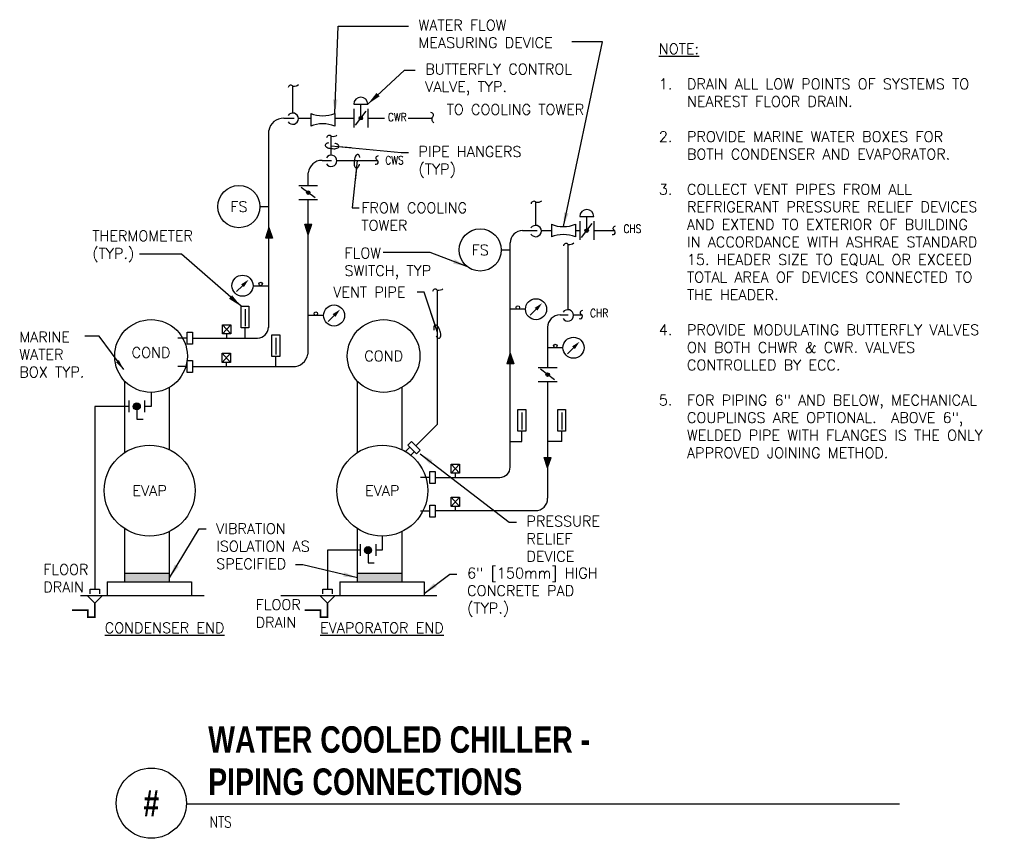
# Model space of a CAD drawing. Header units: inches. Extents: x -0.52 to 8.24, y -0.44 to 6.85.
import ezdxf
from ezdxf.enums import TextEntityAlignment as Align

# ---------------------------------------------------------------- set-up
doc = ezdxf.new("R2010")
doc.units = ezdxf.units.IN
doc.header["$MEASUREMENT"] = 0
for name, color, linetype in [('M-DETL-DIMS', 2, 'Continuous'), ('M-DETL-HEVY', 5, 'Continuous'), ('M-DETL-MEDM', 4, 'Continuous'), ('M-DETL-PATT', 8, 'Continuous'), ('M-DETL-TEXT', 2, 'Continuous')]:
    doc.layers.add(name, color=color, linetype=linetype)
doc.styles.add('BOLD', font='bold.shx', dxfattribs={"width": 0.9})
doc.styles.add('Romans', font='romans.shx')
doc.styles.get("Standard").update_dxf_attribs({"font": 'romans.shx', "width": 0.8})
doc.dimstyles.new('VA-Dims', dxfattribs={"dimtxt": 0.09375, "dimasz": 0.09375, "dimexe": 0.09375, "dimexo": 0.03125, "dimgap": 0.02, "dimtad": 1, "dimdec": 5, "dimzin": 0, "dimdsep": 46, "dimlunit": 4, "dimtxsty": 'Romans', "dimblk": 'ARCHTICK', "dimcen": 0.09375, "dimclrd": 256, "dimclre": 256, "dimclrt": 256, "dimadec": 0, "dimazin": 0, "dimtfac": 1, "dimtdec": 5, "dimtofl": 0, "dimtmove": 0, "dimatfit": 3, "dimfxl": 1, "dimfrac": 2, "dimtolj": 1, "dimtzin": 0, "dimlwd": -1, "dimlwe": -1, "dimarcsym": 0})
doc.dimstyles.new('VA-Lead', dxfattribs={"dimtxt": 0.09375, "dimasz": 0.125, "dimexe": 0.125, "dimexo": 0.03125, "dimgap": 0.02, "dimtad": 1, "dimdec": 5, "dimzin": 0, "dimdsep": 46, "dimlunit": 4, "dimtxsty": 'Romans', "dimcen": 0.125, "dimclrd": 256, "dimclre": 256, "dimclrt": 256, "dimadec": 0, "dimazin": 0, "dimtfac": 1, "dimtdec": 5, "dimtofl": 0, "dimtmove": 0, "dimatfit": 3, "dimfxl": 1, "dimfrac": 2, "dimtolj": 1, "dimtzin": 0, "dimlwd": -1, "dimlwe": -1, "dimarcsym": 0})
doc.dimstyles.new('VA-Loop', dxfattribs={"dimtxt": 0.09375, "dimasz": 0.18, "dimexe": 0.125, "dimexo": 0.0625, "dimgap": 0.09, "dimtad": 0, "dimtih": 1, "dimtoh": 1, "dimdec": 4, "dimzin": 0, "dimdsep": 46, "dimtxsty": 'Romans', "dimcen": 0.09, "dimclrd": 256, "dimclre": 256, "dimclrt": 256, "dimadec": 0, "dimazin": 0, "dimtfac": 1, "dimtdec": 4, "dimtofl": 0, "dimtmove": 0, "dimatfit": 3, "dimldrblk": 'dimloop1', "dimfxl": 1, "dimtolj": 1, "dimtzin": 0, "dimlwd": -1, "dimlwe": -1, "dimarcsym": 0})

# ---------------------------------------------------------------- blocks, each defined once
blk = doc.blocks.new('dimloop1')
blk.add_line((-0.383, 0), (-1, 0))
blk.add_lwpolyline([(0.15, -0.121, 0.038212), (0.207, -0.1, 0.102096), (0.278, -0.047, 0.184921), (0.296, 0, 0.184921), (0.278, 0.047, 0.102096), (0.207, 0.099, 0.060952), (0.115, 0.129, 0.047258), (-0.008, 0.14), (-0.078, 0.14, 0.047258), (-0.202, 0.129, 0.060952), (-0.294, 0.099, 0.102096), (-0.365, 0.047, 0.184921), (-0.383, 0, 0.184921), (-0.365, -0.047, 0.102096), (-0.294, -0.1, 0.060952), (-0.202, -0.129, 0.011023), (-0.173, -0.134, 0.047258)], format="xyb")
blk = doc.blocks.new('_ArchTick')
at = {"color": 0, "linetype": 'ByBlock', "const_width": 0.15}
blk.add_lwpolyline([(-0.5, -0.5), (0.5, 0.5)], dxfattribs=at)

msp = doc.modelspace()

# ---------------------------------------------------------------- hatches: boundary and pattern name
at = {"layer": 'M-DETL-MEDM'}
h = msp.add_hatch(color=256, dxfattribs=at)
h.paths.add_polyline_path([(2.5292, 5.969, 0.236068), (2.5229, 5.9815), (2.5042, 5.9565, 0.618034)])
h.paths.add_polyline_path([(2.5229, 5.9815, 0.618034), (2.4979, 5.969, 0.236068), (2.5042, 5.9565)])
h = msp.add_hatch(color=256, dxfattribs=at)
h.paths.add_polyline_path([(2.0461, 5.3229, 0.236068), (2.0336, 5.3166), (2.0586, 5.2979, 0.618034)])
h.paths.add_polyline_path([(2.0336, 5.3166, 0.618034), (2.0461, 5.2916, 0.236068), (2.0586, 5.2979)])
h = msp.add_hatch(color=256, dxfattribs=at)
h.paths.add_polyline_path([(1.6961, 4.9957), (1.6648, 4.9019), (1.6961, 4.9019)])
h.paths.add_polyline_path([(1.6961, 4.9957), (1.6961, 4.9019), (1.7273, 4.9019)])
h = msp.add_hatch(color=256, dxfattribs=at)
h.paths.add_polyline_path([(2.0461, 4.9326), (2.0774, 5.0263), (2.0461, 5.0263)])
h.paths.add_polyline_path([(2.0461, 4.9326), (2.0461, 5.0263), (2.0149, 5.0263)])
h = msp.add_hatch(color=256, dxfattribs=at)
h.paths.add_polyline_path([(4.5391, 4.969, 0.236068), (4.5329, 4.9815), (4.5141, 4.9565, 0.618034)])
h.paths.add_polyline_path([(4.5329, 4.9815, 0.618034), (4.5079, 4.969, 0.236068), (4.5141, 4.9565)])
h = msp.add_hatch(color=256, dxfattribs=at)
h.paths.add_polyline_path([(3.8426, 3.8789), (3.8113, 3.7851), (3.8426, 3.7851)])
h.paths.add_polyline_path([(3.8426, 3.8789), (3.8426, 3.7851), (3.8738, 3.7851)])
h = msp.add_hatch(color=256, dxfattribs=at)
h.paths.add_polyline_path([(4.1757, 3.7038, 0.236068), (4.1632, 3.6975), (4.1882, 3.6788, 0.618034)])
h.paths.add_polyline_path([(4.1632, 3.6975, 0.618034), (4.1757, 3.6725, 0.236068), (4.1882, 3.6788)])
for points in [[(0.5521, 3.4052, 1), (0.4896, 3.4052, 1)], [(2.5466, 2.1264, 1), (2.6091, 2.1264, 1)]]:
    msp.add_hatch(color=256, dxfattribs=at).paths.add_polyline_path(points)
h = msp.add_hatch(color=256, dxfattribs=at)
h.paths.add_polyline_path([(4.1757, 2.8572), (4.207, 2.951), (4.1757, 2.951)])
h.paths.add_polyline_path([(4.1757, 2.8572), (4.1757, 2.951), (4.1445, 2.951)])

# ---------------------------------------------------------------- linework, layer by layer
at = {"layer": 'M-DETL-HEVY'}
for p, q in [((2.0677, 6.011), (2.0677, 5.8989)), ((2.2819, 6.011), (2.2819, 5.8989)), ((4.2086, 5.025), (4.2086, 4.9129)), ((4.4228, 5.025), (4.4228, 4.9129)), ((1.4838, 4.2699), (1.4838, 4.1203)), ((1.7587, 4.0151), (1.7587, 3.8655)), ((3.9459, 3.3504), (3.9459, 3.2008)), ((4.3008, 3.3504), (4.3008, 3.2008))]:
    msp.add_line(p, q, dxfattribs=at)
for points in [[(1.4487, 4.296), (1.5188, 4.296), (1.5188, 4.1037), (1.4487, 4.1037)], [(1.7236, 4.0413), (1.7938, 4.0413), (1.7938, 3.8489), (1.7236, 3.8489)], [(3.9108, 3.3765), (3.9809, 3.3765), (3.9809, 3.1842), (3.9108, 3.1842)], [(4.2657, 3.3765), (4.3358, 3.3765), (4.3358, 3.1842), (4.2657, 3.1842)]]:
    msp.add_lwpolyline(points, close=True, dxfattribs=at)
for centre, radius in [((0.6476, 3.8535), 0.3233), ((2.7169, 3.8535), 0.3233), ((0.6353, 2.6559), 0.4045), ((2.7046, 2.6559), 0.4045)]:
    msp.add_circle(centre, radius, dxfattribs=at)
for centre, start, end in [((2.1748, 6.2799), 248.27783, 291.72217), ((2.1748, 5.63), 68.27783, 111.72217), ((4.3157, 5.2939), 248.27783, 291.72217), ((4.3157, 4.6441), 68.27783, 111.72217)]:
    msp.add_arc(centre, 0.2894, start, end, dxfattribs=at)
at = {"layer": 'M-DETL-MEDM'}
for p, q in [((1.9084, 6.0156), (1.9084, 6.2566)), ((2.451, 6.094), (2.576, 6.094)), ((2.451, 6.0523), (2.451, 5.8856)), ((2.5135, 5.969), (2.5135, 6.094)), ((2.576, 6.0523), (2.576, 5.8856)), ((1.8279, 5.969), (1.92, 5.969)), ((1.9586, 5.969), (2.0677, 5.969)), ((2.2819, 5.969), (2.451, 5.969)), ((2.4667, 5.9065), (2.5604, 6.0315)), ((2.576, 5.969), (2.7235, 5.969)), ((2.9339, 5.969), (3.1482, 5.969)), ((1.6961, 4.1085), (1.6961, 5.8587)), ((2.2501, 5.6401), (2.2501, 5.8095)), ((2.1689, 5.594), (2.2519, 5.594)), ((2.3002, 5.594), (2.6627, 5.594)), ((2.0461, 5.3698), (2.0461, 5.484)), ((1.9628, 5.3698), (2.1295, 5.3698)), ((2.1086, 5.2604), (1.9836, 5.3541)), ((1.6167, 5.1824), (1.6961, 5.1824)), ((1.9628, 5.2448), (2.1295, 5.2448)), ((2.0461, 3.8687), (2.0461, 5.2456)), ((4.0698, 5.0156), (4.0698, 5.2234)), ((4.461, 5.094), (4.586, 5.094)), ((4.5235, 4.969), (4.5235, 5.094)), ((1.6961, 4.9957), (1.6648, 4.9019)), ((1.6961, 4.9957), (1.7273, 4.9019)), ((2.0149, 5.0263), (2.0774, 5.0263)), ((2.0461, 4.9326), (2.0149, 5.0263)), ((2.0461, 4.9326), (2.0774, 5.0263)), ((4.461, 5.0523), (4.461, 4.8856)), ((4.4766, 4.9065), (4.5704, 5.0315)), ((4.586, 5.0523), (4.586, 4.8856)), ((3.9526, 4.969), (4.0815, 4.969)), ((4.12, 4.969), (4.2086, 4.969)), ((4.4228, 4.969), (4.461, 4.969)), ((4.586, 4.969), (4.7714, 4.969)), ((1.7273, 4.9019), (1.6648, 4.9019)), ((3.8426, 2.8651), (3.8426, 4.859)), ((4.3575, 4.265), (4.3575, 4.8484)), ((3.7632, 4.797), (3.8426, 4.797)), ((1.4616, 4.4791), (1.4086, 4.4261)), ((1.5553, 4.4791), (1.6915, 4.4791)), ((3.1964, 3.2473), (3.1964, 4.4375)), ((2.1823, 4.2141), (2.0461, 4.2141)), ((2.2761, 4.2141), (2.223, 4.1611)), ((3.9788, 4.2698), (3.8426, 4.2698)), ((4.0725, 4.2698), (4.0195, 4.2167)), ((4.2857, 4.219), (4.3571, 4.219)), ((4.4053, 4.219), (4.479, 4.219)), ((1.2844, 4.1322), (1.3582, 4.0514)), ((1.3582, 4.1322), (1.2844, 4.0514)), ((1.3213, 4.0135), (1.3213, 4.0514)), ((1.4838, 4.0135), (1.4838, 4.1037)), ((4.1757, 4.109), (4.1757, 3.7498)), ((0.9697, 4.0135), (0.886, 4.0135)), ((1.0158, 4.0135), (1.5953, 4.0135)), ((1.2799, 3.8774), (1.3537, 3.7967)), ((1.3537, 3.8774), (1.2799, 3.7967)), ((3.8426, 3.8789), (3.8113, 3.7851)), ((3.8426, 3.8789), (3.8738, 3.7851)), ((4.3119, 3.927), (4.1757, 3.927)), ((4.4057, 3.927), (4.3526, 3.874)), ((1.3179, 3.7587), (1.3179, 3.7967)), ((1.7587, 3.7587), (1.7587, 3.8489)), ((3.8738, 3.7851), (3.8113, 3.7851)), ((0.9697, 3.7587), (0.886, 3.7587)), ((1.0158, 3.7587), (1.9094, 3.7587)), ((4.0924, 3.7506), (4.2591, 3.7506)), ((4.2382, 3.6413), (4.1132, 3.735)), ((0.4148, 2.9949), (0.4148, 3.6286)), ((2.4841, 2.9949), (2.4841, 3.6291)), ((4.0924, 3.6256), (4.2591, 3.6256)), ((4.1757, 3.6256), (4.1757, 2.5873)), ((0.6476, 3.5302), (0.6476, 3.4052)), ((0.8117, 3.0198), (0.8117, 3.5745)), ((2.881, 3.0198), (2.881, 3.5749)), ((0.45, 3.457), (0.45, 3.3545)), ((0.59, 3.457), (0.59, 3.3545)), ((0.45, 3.4052), (0.1476, 3.4052)), ((0.1476, 3.4052), (0.1476, 1.7802)), ((0.5209, 3.3739), (0.5209, 3.2922)), ((0.6476, 3.4052), (0.59, 3.4052)), ((0.5209, 3.2922), (0.577, 3.2922)), ((3.0036, 3.0545), (3.1964, 3.2473)), ((3.9459, 3.094), (3.9459, 3.1842)), ((4.3008, 3.094), (4.3008, 3.1842)), ((3.8426, 3.094), (3.9459, 3.094)), ((4.1757, 3.0969), (4.3008, 3.0969)), ((2.9121, 3.003), (2.951, 3.0419)), ((2.958, 2.9711), (2.9899, 3.003)), ((3.3921, 2.8921), (3.3182, 2.8113)), ((3.3182, 2.8921), (3.3921, 2.8113)), ((4.1445, 2.951), (4.207, 2.951)), ((4.1757, 2.8572), (4.1445, 2.951)), ((4.1757, 2.8572), (4.207, 2.951)), ((3.3552, 2.7734), (3.3552, 2.8113)), ((3.1285, 2.7734), (3.0449, 2.7734)), ((3.1747, 2.7734), (3.7509, 2.7734)), ((3.3182, 2.5963), (3.3921, 2.5155)), ((3.3921, 2.5963), (3.3182, 2.5155)), ((3.1281, 2.4731), (3.0445, 2.4731)), ((3.1743, 2.4776), (4.0657, 2.4776)), ((3.3552, 2.4776), (3.3552, 2.5155)), ((0.4148, 1.844), (0.4148, 2.3168)), ((0.8117, 1.844), (0.8117, 2.2919)), ((2.4841, 1.844), (2.4841, 2.3168)), ((2.881, 1.844), (2.881, 2.2919)), ((2.7046, 2.2514), (2.7046, 2.1264)), ((2.2169, 2.1264), (2.2169, 1.7802)), ((2.507, 2.1264), (2.2169, 2.1264)), ((2.507, 2.1783), (2.507, 2.0758)), ((2.647, 2.1783), (2.647, 2.0758)), ((2.7046, 2.1264), (2.647, 2.1264)), ((2.5779, 2.0952), (2.5779, 2.0134)), ((2.5779, 2.0134), (2.634, 2.0134)), ((0.2573, 1.844), (0.8117, 1.844)), ((0.2573, 1.844), (0.2573, 1.719)), ((0.8117, 1.844), (1.007, 1.844)), ((1.007, 1.844), (1.007, 1.719)), ((2.3267, 1.844), (2.881, 1.844)), ((2.3267, 1.844), (2.3267, 1.719)), ((2.881, 1.844), (3.0763, 1.844)), ((3.0763, 1.844), (3.0763, 1.719)), ((0.1059, 1.7385), (0.1059, 1.7802)), ((0.1059, 1.7802), (0.1893, 1.7802)), ((0.1893, 1.7802), (0.1893, 1.7385)), ((2.1752, 1.7385), (2.1752, 1.7802)), ((2.1752, 1.7802), (2.2586, 1.7802)), ((2.2586, 1.7802), (2.2586, 1.7385)), ((1.1204, 1.719), (0.019, 1.719)), ((3.1897, 1.719), (1.8029, 1.719))]:
    msp.add_line(p, q, dxfattribs=at)
for points in [[(1.9592, 6.2652, -0.248476), (1.9121, 6.2522), (1.9121, 6.2522, 0.70213), (1.8672, 6.241)], [(3.1622, 5.9278, -0.248476), (3.1492, 5.9749), (3.1492, 5.9749, 0.70213), (3.138, 6.0198)], [(2.3009, 5.8182, -0.248476), (2.2538, 5.8051), (2.2538, 5.8051, 0.70213), (2.209, 5.7939)], [(2.6413, 5.5607, 1.015746), (2.6568, 5.5976), (2.6568, 5.5976, -0.643035), (2.6711, 5.636)], [(4.1206, 5.232, -0.248476), (4.0736, 5.219), (4.0736, 5.219, 0.70213), (4.0287, 5.2078)], [(4.75, 4.9357, 1.015746), (4.7655, 4.9726), (4.7655, 4.9726, -0.643035), (4.7798, 5.011)], [(4.4083, 4.857, -0.248476), (4.3612, 4.844), (4.3612, 4.844, 0.70213), (4.3163, 4.8328)], [(3.2434, 4.4505, -0.248476), (3.1964, 4.4375), (3.1964, 4.4375, 0.70213), (3.1515, 4.4263)], [(4.4576, 4.1857, 1.015746), (4.4731, 4.2226), (4.4731, 4.2226, -0.643035), (4.4874, 4.261)]]:
    msp.add_lwpolyline(points, format="xyb", dxfattribs=at)
for points in [[(1.2844, 4.1322), (1.3582, 4.1322), (1.3582, 4.0514), (1.2844, 4.0514)], [(0.9697, 4.0669), (1.0158, 4.0669), (1.0158, 3.9601), (0.9697, 3.9601)], [(1.2799, 3.8774), (1.3537, 3.8774), (1.3537, 3.7967), (1.2799, 3.7967)], [(0.9697, 3.8122), (1.0158, 3.8122), (1.0158, 3.7053), (0.9697, 3.7053)], [(2.9332, 3.0597), (2.9659, 3.0923), (3.0414, 3.0168), (3.0088, 2.9841)], [(3.3182, 2.8921), (3.3921, 2.8921), (3.3921, 2.8113), (3.3182, 2.8113)], [(3.1285, 2.8268), (3.1747, 2.8268), (3.1747, 2.72), (3.1285, 2.72)], [(3.3182, 2.5963), (3.3921, 2.5963), (3.3921, 2.5155), (3.3182, 2.5155)], [(3.1281, 2.5265), (3.1743, 2.5265), (3.1743, 2.4197), (3.1281, 2.4197)]]:
    msp.add_lwpolyline(points, close=True, dxfattribs=at)
for points in [[(0.0851, 1.7177), (0.1476, 1.6552)], [(0.2101, 1.7177), (0.1476, 1.6552)], [(2.1544, 1.7177), (2.2169, 1.6552)], [(2.2794, 1.7177), (2.2169, 1.6552)]]:
    msp.add_lwpolyline(points, dxfattribs=at)
at = {"layer": 'M-DETL-MEDM', "const_width": 0.0156}
for points in [[(0.1476, 1.6552), (0.1476, 1.5302), (0.0851, 1.5302), (0.0851, 1.5927), (-0.0547, 1.5927)], [(2.2169, 1.6552), (2.2169, 1.5302), (2.1544, 1.5302), (2.1544, 1.5927), (2.0146, 1.5927)]]:
    msp.add_lwpolyline(points, dxfattribs=at)
at = {"layer": 'M-DETL-MEDM'}
for centre, radius in [((2.5135, 5.969), 0.0156), ((1.4292, 5.1824), 0.1875), ((2.0461, 5.3073), 0.0156), ((3.5757, 4.797), 0.1875), ((4.5235, 4.969), 0.0156), ((1.4616, 4.4791), 0.0938), ((1.6234, 4.4947), 0.0156), ((2.2761, 4.2141), 0.0938), ((3.9107, 4.2854), 0.0156), ((4.0725, 4.2698), 0.0938), ((2.1142, 4.2297), 0.0156), ((4.2438, 3.9427), 0.0156), ((4.4057, 3.927), 0.0938), ((4.1757, 3.6881), 0.0156), ((0.5209, 3.4052), 0.0312), ((2.5779, 2.1264), 0.0312)]:
    msp.add_circle(centre, radius, dxfattribs=at)
for centre, radius, start, end in [((2.5135, 6.094), 0.0625, 0, 180), ((1.8251, 5.8383), 0.1307, 88.80566, 171.02997), ((1.9084, 5.9653), 0.0502, 212.74721, 147.2528), ((2.2501, 5.5899), 0.0502, 212.74721, 147.2528), ((2.1671, 5.4724), 0.1216, 89.15658, 174.54622), ((4.5235, 5.094), 0.0625, 0, 180), ((4.0698, 4.9653), 0.0502, 212.74721, 147.2528), ((3.9526, 4.859), 0.11, 90, 180), ((4.2857, 4.109), 0.11, 90, 180), ((4.3553, 4.2149), 0.0502, 212.74721, 147.2528), ((1.593, 4.1121), 0.0986, 271.33873, 357.96154), ((1.9124, 3.8897), 0.131, 268.67808, 350.7975), ((3.7509, 2.8651), 0.0917, 270, 0), ((4.0657, 2.5876), 0.11, 270, 0)]:
    msp.add_arc(centre, radius, start, end, dxfattribs=at)
for points in [[(1.4494, 4.4913), (1.4738, 4.4669), (1.5146, 4.5321)], [(4.0603, 4.282), (4.0848, 4.2575), (4.1256, 4.3228)], [(2.2638, 4.2263), (2.2883, 4.2019), (2.3291, 4.2671)], [(4.3934, 3.9393), (4.4179, 3.9148), (4.4587, 3.9801)]]:
    msp.add_solid(points, dxfattribs=at)
at = {"layer": 'M-DETL-PATT'}
for p, q in [((0.8117, 1.9178), (0.4148, 1.9178)), ((2.881, 1.9178), (2.4841, 1.9178)), ((2.881, 1.9178), (2.4841, 1.9178))]:
    msp.add_line(p, q, dxfattribs=at)
for points in [[(0.4148, 1.9178), (0.8117, 1.9178), (0.4148, 1.844), (0.8117, 1.844)], [(2.4841, 1.9178), (2.881, 1.9178), (2.4841, 1.844), (2.881, 1.844)]]:
    msp.add_solid(points, dxfattribs=at)
at = {"layer": 'M-DETL-TEXT'}
msp.add_line((0.9625, -0.1299), (7.3044, -0.1299), dxfattribs=at)
msp.add_circle((0.65, -0.125), 0.3125, dxfattribs=at)

# ---------------------------------------------------------------- texts
at = {"layer": 'M-DETL-TEXT', "width": 0.8}
for s, p in [('CWS', (2.7314, 5.5583)), ('CHS', (4.8508, 4.9488)), ('CHR', (4.5536, 4.1987))]:
    msp.add_text(s, height=0.07333, dxfattribs=at).set_placement(p)
for s, height, style, p in [('WATER COOLED CHILLER -', 0.23622, 'BOLD', (1.1562, 0.3232)), ('PIPING CONNECTIONS ', 0.23622, 'BOLD', (1.1562, -0.0518)), ('NTS', 0.09843, 'Romans', (1.1701, -0.3416))]:
    msp.add_text(s, height=height, dxfattribs=dict(at, style=style)).set_placement(p)
at = {"layer": 'M-DETL-TEXT', "style": 'BOLD', "width": 0.8}
msp.add_text('#', height=0.2362, dxfattribs=at).set_placement((0.65, -0.125), align=Align.MIDDLE)
at = {"layer": 'M-DETL-TEXT', "char_height": 0.09375, "style": 'Romans'}
for s, insert, width, attachment_point in [('WATER FLOW MEASURING DEVICE', (3.0266, 6.844), 1.501706, 1), ('{\\LNOTE:\\P}\\P1.\\P\\P\\P2.\\P\\P\\P3.\\P\\P\\P\\P\\P\\P\\P\\P4.\\P\\P\\P\\P5.', (5.1648, 6.6335), 4.855629, 1), ('BUTTERFLY CONTROL VALVE, TYP.', (3.0866, 6.453), 1.501706, 1), ('\\P\\PDRAIN ALL LOW POINTS OF SYSTEMS TO NEAREST FLOOR DRAIN.\\P\\PPROVIDE MARINE WATER BOXES FOR BOTH CONDENSER AND EVAPORATOR.\\P\\PCOLLECT VENT PIPES FROM ALL REFRIGERANT PRESSURE RELIEF DEVICES AND EXTEND TO EXTERIOR OF BUILDING IN ACCORDANCE WITH ASHRAE STANDARD 15. HEADER SIZE TO EQUAL OR EXCEED TOTAL AREA OF DEVICES CONNECTED TO THE HEADER.\\P\\PPROVIDE MODULATING BUTTERFLY VALVES ON BOTH CHWR & CWR. VALVES CONTROLLED BY ECC.\\P\\PFOR PIPING 6" AND BELOW, MECHANICAL COUPLINGS ARE OPTIONAL.  ABOVE 6", WELDED PIPE WITH FLANGES IS THE ONLY APPROVED JOINING METHOD.', (5.4148, 6.6335), 2.859923, 1), ('TO COOLING TOWER', (3.2766, 6.094), 1.236084, 1), ('PIPE HANGERS (TYP)', (3.0266, 5.719), 1.148728, 1), ('FS', (1.4292, 5.1824), 0.901751, 5), ('FROM COOLING TOWER', (2.5183, 5.219), 1.20717, 1), ('THERMOMETER (TYP.)', (0.125, 4.969), 1.00153, 1), ('FLOW\\PSWITCH, TYP', (2.3688, 4.8162), 1.20717, 1), ('FS', (3.5757, 4.797), 0.901751, 5), ('VENT PIPE', (2.2683, 4.469), 1.474454, 1), ('MARINE\\PWATER\\PBOX TYP.', (-0.5241, 4.0699), 0.923005, 1), ('COND', (0.6476, 3.8847), 0.727232, 5), ('COND', (2.7169, 3.8535), 0.727232, 5), ('EVAP', (0.6353, 2.6559), 0.727232, 5), ('EVAP', (2.7046, 2.6559), 0.727232, 5), ('VIBRATION ISOLATION AS SPECIFIED', (1.2273, 2.3641), 1.177107, 1), ('PRESSURE RELIEF DEVICE', (3.9874, 2.4308), 0.923005, 1), ('FLOOR\\PDRAIN', (-0.3109, 2.0012), 0.923005, 1), ('6" [150mm] HIGH CONCRETE PAD (TYP.)', (3.4596, 1.969), 1.330265, 1), ('FLOOR\\PDRAIN', (1.5783, 1.6877), 0.923005, 1), ('{\\LCONDENSER END}', (0.7681, 1.4815), 1.286161, 2), ('{\\LEVAPORATOR END}', (2.7015, 1.4815), 1.369196, 2)]:
    msp.add_mtext(s, dxfattribs=dict(at, insert=insert, width=width, attachment_point=attachment_point))
at = {"layer": 'M-DETL-TEXT', "insert": (2.7547, 6.0154), "char_height": 0.07333, "width": 0.293304, "attachment_point": 1}
msp.add_mtext('CWR', dxfattribs=at)

# ---------------------------------------------------------------- leaders
at = {"layer": 'M-DETL-DIMS'}
msp.add_leader([(0.4044, 3.7322), (0.1855, 4.0308), (0.0582, 4.0308)], dimstyle='VA-Dims', dxfattribs=at)
at = {"layer": 'M-DETL-TEXT'}
for points, override in [([(2.2819, 6.011), (2.3115, 6.7885), (2.9365, 6.7885)], {"dimtad": 0}), ([(4.3157, 5.0045), (4.6637, 6.6473), (4.3912, 6.6473)], {"dimtad": 0}), ([(2.576, 6.094), (2.9014, 6.3975), (2.9965, 6.3975)], {"dimtad": 0}), ([(1.4487, 4.296), (0.9199, 4.7595), (0.5449, 4.7595)], {"dimgap": 0.02, "dimtad": 0}), ([(3.4582, 4.6508), (3.1295, 4.7736), (2.7138, 4.7736)], {"dimtad": 0}), ([(3.0414, 2.9841), (3.8348, 2.3752), (3.8973, 2.3752)], {"dimtad": 0}), ([(0.8117, 1.8809), (1.0746, 2.3163), (1.1371, 2.3163)], {"dimtad": 0}), ([(2.4841, 1.8809), (1.9966, 1.997), (1.9341, 1.997)], {"dimtad": 0}), ([(3.0763, 1.7402), (3.3069, 1.9135), (3.3694, 1.9135)], {"dimtad": 0})]:
    msp.add_leader(points, dimstyle='VA-Lead', override=override, dxfattribs=at)
for points in [[(2.2501, 5.7248), (2.874, 5.6635), (2.9365, 5.6635)], [(2.4814, 5.594), (2.4378, 5.1721), (2.5003, 5.1721)], [(3.1964, 4.0625), (3.0772, 4.4201), (3.0147, 4.4201)]]:
    msp.add_leader(points, dimstyle='VA-Loop', dxfattribs=at)

doc.saveas('drawing.dxf')
